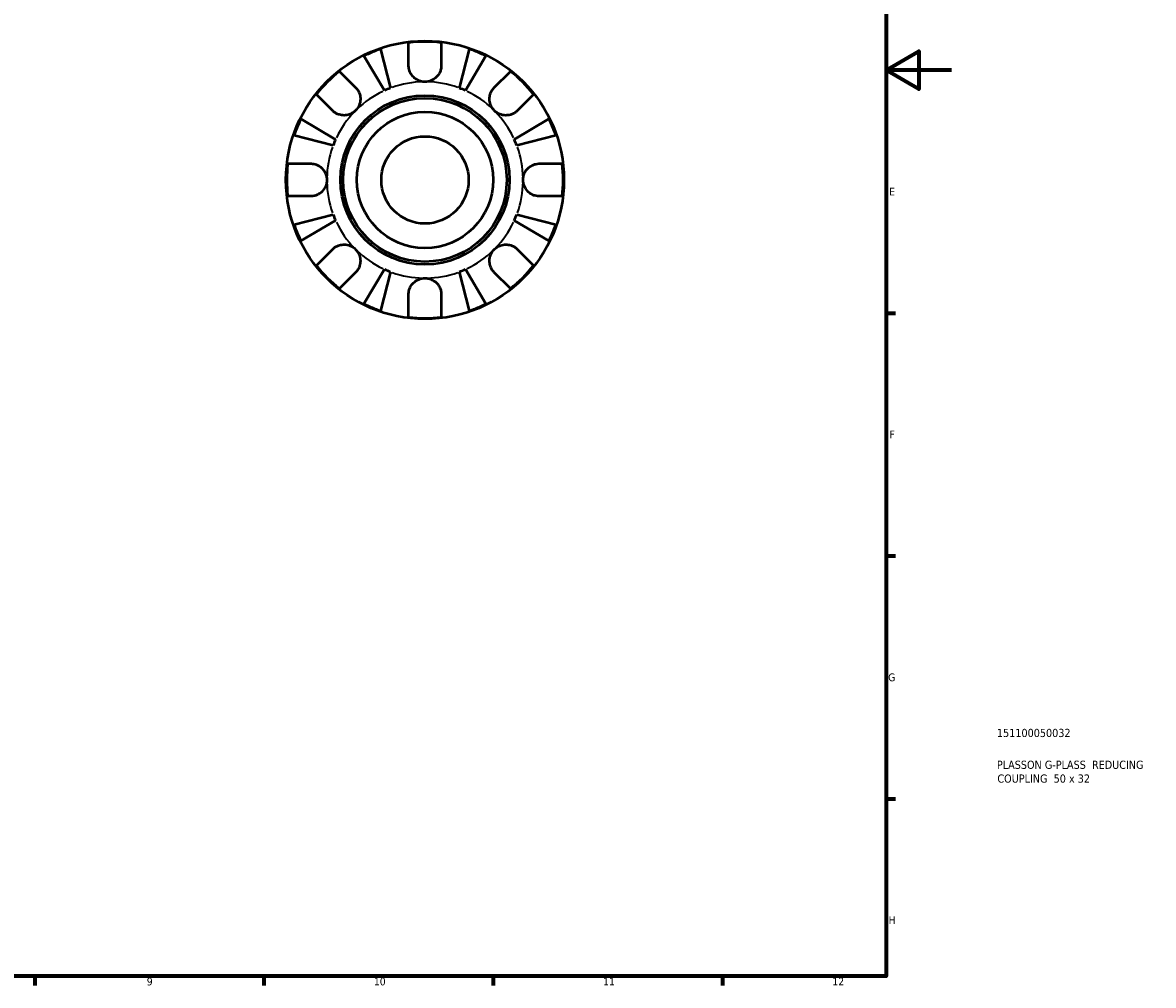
# Model space of a CAD drawing. Header units: millimetres. Extents: x 0 to 903, y -173 to 594.
# Tile 7 of 8: x 557 to 903, y 17 to 312. Entities that reach past the tile are written whole.
import ezdxf

# ---------------------------------------------------------------- set-up
doc = ezdxf.new("R2010")
doc.units = ezdxf.units.MM
for name, color, linetype, lineweight in [('Border (ANSI)', 7, 'Continuous', 70), ('Title (ISO)', 7, 'Continuous', 50), ('Visible (ANSI)', 7, 'Continuous', 50), ('Visible Narrow (ANSI)', 7, 'Continuous', 35)]:
    doc.layers.add(name, color=color, linetype=linetype, lineweight=lineweight)
doc.styles.add('Note Text (ANSI)', font='tahoma.ttf')
doc.styles.add('Note Text (ISO)', font='tahoma.ttf')

# ---------------------------------------------------------------- blocks, each defined once
blk = doc.blocks.new('Borders Default Border')
at = {"layer": 'Border (ANSI)'}
for p, q in [((821, 222.75), (823.8, 222.75)), ((821, 148.5), (823.8, 148.5)), ((821, 74.25), (823.8, 74.25)), ((560.67, 20), (560.67, 17.2)), ((630.75, 20), (630.75, 17.2)), ((700.83, 20), (700.83, 17.2)), ((770.92, 20), (770.92, 17.2))]:
    blk.add_line(p, q, dxfattribs=at)
at = {"layer": 'Border (ANSI)', "flags": 128}
for points in [[(20, 20), (20, 574), (821, 574), (821, 20), (20, 20)], [(841, 297), (821, 297), (831, 302.77), (831, 291.23), (821, 297)]]:
    blk.add_lwpolyline(points, dxfattribs=at)
at = {"layer": 'Border (ANSI)', "color": 5, "true_color": 0x0000ff, "char_height": 2.4, "attachment_point": 7, "style": 'Note Text (ANSI)'}
for s, insert in [('E', (821.91, 258.68)), ('F', (821.98, 184.43)), ('G', (821.6, 110.13)), ('H', (821.73, 35.93)), ('9', (594.92, 17.15)), ('10', (664.35, 17.15)), ('11', (734.43, 17.2)), ('12', (804.52, 17.2))]:
    blk.add_mtext(s, dxfattribs=dict(at, insert=insert))
blk = doc.blocks.new('Title Blocks ISO')
at = {"layer": 'Title (ISO)', "color": 232, "true_color": 0xca0064, "style": 'Note Text (ISO)'}
for tag, p in [('PART_NUMBER_001', (33.84, 73.13)), ('DESCRIPTION_001', (33.84, 63.4)), ('DESCRIPTION_002', (33.98, 59.18))]:
    blk.add_attdef(tag, p, '', height=2.5, dxfattribs=at)

msp = doc.modelspace()

# ---------------------------------------------------------------- linework, layer by layer
at = {"layer": 'Visible (ANSI)'}
for p, q in [((674.97, 298.43), (674.97, 305.38)), ((684.97, 305.38), (684.97, 298.43)), ((667.57, 290.75), (661.33, 301.34)), ((666.34, 303.42), (669.42, 291.51)), ((690.52, 291.51), (693.6, 303.42)), ((698.61, 301.34), (692.37, 290.75)), ((653.84, 296.63), (658.76, 291.71)), ((701.18, 291.71), (706.1, 296.63)), ((651.69, 284.64), (646.77, 289.56)), ((713.17, 289.56), (708.25, 284.64)), ((642.06, 282.07), (652.65, 275.83)), ((707.29, 275.83), (717.88, 282.07)), ((651.89, 273.98), (639.98, 277.06)), ((719.96, 277.06), (708.05, 273.98)), ((638.02, 268.43), (644.97, 268.43)), ((714.97, 268.43), (721.92, 268.43)), ((644.97, 258.43), (638.02, 258.43)), ((721.92, 258.43), (714.97, 258.43)), ((639.98, 249.8), (651.89, 252.88)), ((708.05, 252.88), (719.96, 249.8)), ((652.65, 251.03), (642.06, 244.79)), ((717.88, 244.79), (707.29, 251.03)), ((646.77, 237.3), (651.69, 242.21)), ((708.25, 242.21), (713.17, 237.3)), ((658.76, 235.14), (653.84, 230.23)), ((661.33, 225.51), (667.57, 236.11)), ((669.42, 235.34), (666.34, 223.44)), ((693.6, 223.44), (690.52, 235.34)), ((692.37, 236.11), (698.61, 225.51)), ((706.1, 230.23), (701.18, 235.14)), ((674.97, 221.48), (674.97, 228.43)), ((684.97, 228.43), (684.97, 221.48))]:
    msp.add_line(p, q, dxfattribs=at)
for radius in [42.5, 25.85, 25, 20.83, 13.33]:
    msp.add_circle((679.97, 263.43), radius, dxfattribs=at)
for radius, start, end in [(42.25, 83.2031, 96.7969), (42.25, 108.8203, 116.1797), (42.25, 63.8203, 71.1797), (42.25, 128.2031, 141.7969), (42.25, 38.2031, 51.7969), (30, 110.5898, 114.4102), (30, 65.5898, 69.4102), (42.25, 153.8203, 161.1797), (42.25, 18.8203, 26.1797), (30, 155.5898, 159.4102), (30, 20.5898, 24.4102), (42.25, 173.2031, 186.7969), (42.25, 353.2031, 6.7969), (30, 200.5898, 204.4102), (30, 335.5898, 339.4102), (42.25, 198.8203, 206.1797), (42.25, 333.8203, 341.1797), (42.25, 218.2031, 231.7969), (30, 245.5898, 249.4102), (30, 290.5898, 294.4102), (42.25, 308.2031, 321.7969), (42.25, 243.8203, 251.1797), (42.25, 288.8203, 296.1797), (42.25, 263.2031, 276.7969)]:
    msp.add_arc((679.97, 263.43), radius, start, end, dxfattribs=at)
for points, knots in [([(679.97, 293.43), (679.51, 293.43), (679.05, 293.49), (678.06, 293.77), (677.55, 294.01), (676.69, 294.62), (676.33, 294.97), (675.76, 295.7), (675.54, 296.07), (675.27, 296.71), (675.18, 296.96), (675.06, 297.45), (675.02, 297.69), (674.98, 298.09), (674.97, 298.26), (674.97, 298.43)], [0, 0, 0, 0, 0.1390422, 0.1390422, 0.3069836, 0.3069836, 0.4564017, 0.4564017, 0.5871552, 0.5871552, 0.6703659, 0.6703659, 0.7464548, 0.7464548, 0.8011292, 0.8011292, 0.8011292, 0.8011292]), ([(684.97, 298.43), (684.97, 298.17), (684.95, 297.91), (684.87, 297.42), (684.82, 297.19), (684.66, 296.67), (684.55, 296.39), (684.16, 295.64), (683.83, 295.2), (682.99, 294.39), (682.47, 294.05), (681.29, 293.56), (680.63, 293.43), (679.97, 293.43)], [-0.8100856, -0.8100856, -0.8100856, -0.8100856, -0.7245089, -0.7245089, -0.6472326, -0.6472326, -0.5520436, -0.5520436, -0.3853317, -0.3853317, -0.198496, -0.198496, 0, 0, 0, 0]), ([(658.76, 291.71), (658.87, 291.6), (658.98, 291.48), (659.29, 291.1), (659.47, 290.83), (659.79, 290.24), (659.92, 289.92), (660.16, 289.1), (660.23, 288.61), (660.21, 287.48), (660.08, 286.86), (659.59, 285.66), (659.22, 285.11), (658.76, 284.64)], [-0.805496, -0.805496, -0.805496, -0.805496, -0.7518334, -0.7518334, -0.6481158, -0.6481158, -0.5394234, -0.5394234, -0.3872333, -0.3872333, -0.1983436, -0.1983436, 0, 0, 0, 0]), ([(701.18, 284.64), (700.92, 284.9), (700.69, 285.19), (700.29, 285.83), (700.12, 286.18), (699.81, 287.06), (699.72, 287.6), (699.72, 288.65), (699.79, 289.16), (700.04, 289.97), (700.17, 290.29), (700.5, 290.88), (700.68, 291.14), (700.98, 291.5), (701.08, 291.61), (701.18, 291.71)], [0, 0, 0, 0, 0.1100131, 0.1100131, 0.2275687, 0.2275687, 0.3904126, 0.3904126, 0.544591, 0.544591, 0.6521966, 0.6521966, 0.7565069, 0.7565069, 0.8045492, 0.8045492, 0.8045492, 0.8045492]), ([(658.76, 284.64), (658.5, 284.38), (658.21, 284.15), (657.57, 283.74), (657.22, 283.57), (656.33, 283.27), (655.8, 283.18), (654.75, 283.17), (654.24, 283.25), (653.43, 283.5), (653.11, 283.63), (652.52, 283.95), (652.25, 284.14), (651.9, 284.44), (651.79, 284.54), (651.69, 284.64)], [0, 0, 0, 0, 0.1100131, 0.1100131, 0.2275687, 0.2275687, 0.3904126, 0.3904126, 0.544591, 0.544591, 0.6521966, 0.6521966, 0.7565069, 0.7565069, 0.8045492, 0.8045492, 0.8045492, 0.8045492]), ([(708.25, 284.64), (708.14, 284.53), (708.02, 284.42), (707.65, 284.11), (707.38, 283.93), (706.78, 283.61), (706.46, 283.48), (705.65, 283.24), (705.15, 283.17), (704.02, 283.19), (703.4, 283.31), (702.21, 283.8), (701.65, 284.17), (701.18, 284.64)], [-0.805496, -0.805496, -0.805496, -0.805496, -0.7518334, -0.7518334, -0.6481158, -0.6481158, -0.5394234, -0.5394234, -0.3872333, -0.3872333, -0.1983436, -0.1983436, 0, 0, 0, 0]), ([(644.97, 268.43), (645.16, 268.43), (645.35, 268.42), (645.83, 268.36), (646.13, 268.3), (646.75, 268.11), (647.06, 267.98), (647.8, 267.58), (648.21, 267.27), (649, 266.46), (649.34, 265.93), (649.84, 264.74), (649.97, 264.09), (649.97, 263.43)], [-0.8003045, -0.8003045, -0.8003045, -0.8003045, -0.7390275, -0.7390275, -0.6431406, -0.6431406, -0.5387994, -0.5387994, -0.3855788, -0.3855788, -0.198052, -0.198052, 0, 0, 0, 0]), ([(709.97, 263.43), (709.97, 263.84), (710.02, 264.24), (710.23, 265.07), (710.39, 265.48), (710.92, 266.43), (711.34, 266.92), (712.18, 267.6), (712.55, 267.82), (713.23, 268.12), (713.52, 268.22), (714.14, 268.37), (714.45, 268.41), (714.83, 268.43), (714.9, 268.43), (714.97, 268.43)], [-3.4720969, -3.4720969, -3.4720969, -3.4720969, -3.3496805, -3.3496805, -3.2160965, -3.2160965, -3.0223179, -3.0223179, -2.8891193, -2.8891193, -2.7895608, -2.7895608, -2.6865769, -2.6865769, -2.6629429, -2.6629429, -2.6629429, -2.6629429]), ([(649.97, 263.43), (649.97, 263.02), (649.92, 262.61), (649.71, 261.79), (649.55, 261.37), (649.02, 260.42), (648.6, 259.93), (647.76, 259.26), (647.39, 259.03), (646.71, 258.73), (646.42, 258.63), (645.8, 258.49), (645.49, 258.44), (645.11, 258.43), (645.04, 258.43), (644.97, 258.43)], [-3.4720969, -3.4720969, -3.4720969, -3.4720969, -3.3496805, -3.3496805, -3.2160965, -3.2160965, -3.0223179, -3.0223179, -2.8891193, -2.8891193, -2.7895608, -2.7895608, -2.6865769, -2.6865769, -2.6629429, -2.6629429, -2.6629429, -2.6629429]), ([(714.97, 258.43), (714.78, 258.43), (714.59, 258.44), (714.11, 258.49), (713.81, 258.55), (713.19, 258.74), (712.88, 258.87), (712.14, 259.28), (711.73, 259.58), (710.94, 260.4), (710.6, 260.93), (710.1, 262.11), (709.97, 262.77), (709.97, 263.43)], [-0.8003045, -0.8003045, -0.8003045, -0.8003045, -0.7390275, -0.7390275, -0.6431406, -0.6431406, -0.5387994, -0.5387994, -0.3855788, -0.3855788, -0.198052, -0.198052, 0, 0, 0, 0]), ([(651.69, 242.21), (651.8, 242.33), (651.92, 242.44), (652.29, 242.75), (652.56, 242.93), (653.16, 243.25), (653.48, 243.38), (654.29, 243.62), (654.79, 243.69), (655.92, 243.67), (656.54, 243.54), (657.73, 243.05), (658.29, 242.68), (658.76, 242.21)], [-0.805496, -0.805496, -0.805496, -0.805496, -0.7518334, -0.7518334, -0.6481158, -0.6481158, -0.5394234, -0.5394234, -0.3872333, -0.3872333, -0.1983436, -0.1983436, 0, 0, 0, 0]), ([(658.76, 242.21), (659.02, 241.95), (659.25, 241.67), (659.65, 241.03), (659.82, 240.67), (660.13, 239.79), (660.22, 239.25), (660.22, 238.2), (660.15, 237.7), (659.9, 236.89), (659.77, 236.57), (659.44, 235.98), (659.26, 235.71), (658.96, 235.35), (658.86, 235.25), (658.76, 235.14)], [0, 0, 0, 0, 0.1100131, 0.1100131, 0.2275687, 0.2275687, 0.3904126, 0.3904126, 0.544591, 0.544591, 0.6521966, 0.6521966, 0.7565069, 0.7565069, 0.8045492, 0.8045492, 0.8045492, 0.8045492]), ([(701.18, 235.14), (701.07, 235.26), (700.96, 235.38), (700.65, 235.75), (700.47, 236.02), (700.15, 236.61), (700.02, 236.94), (699.78, 237.75), (699.71, 238.25), (699.73, 239.38), (699.86, 240), (700.35, 241.19), (700.72, 241.75), (701.18, 242.21)], [-0.805496, -0.805496, -0.805496, -0.805496, -0.7518334, -0.7518334, -0.6481158, -0.6481158, -0.5394234, -0.5394234, -0.3872333, -0.3872333, -0.1983436, -0.1983436, 0, 0, 0, 0]), ([(701.18, 242.21), (701.44, 242.47), (701.73, 242.7), (702.37, 243.11), (702.72, 243.28), (703.61, 243.58), (704.14, 243.67), (705.19, 243.68), (705.7, 243.61), (706.51, 243.36), (706.83, 243.22), (707.42, 242.9), (707.69, 242.72), (708.04, 242.42), (708.15, 242.32), (708.25, 242.21)], [0, 0, 0, 0, 0.1100131, 0.1100131, 0.2275687, 0.2275687, 0.3904126, 0.3904126, 0.544591, 0.544591, 0.6521966, 0.6521966, 0.7565069, 0.7565069, 0.8045492, 0.8045492, 0.8045492, 0.8045492]), ([(674.97, 228.43), (674.97, 228.61), (674.98, 228.8), (675.04, 229.29), (675.1, 229.59), (675.28, 230.2), (675.41, 230.52), (675.82, 231.26), (676.13, 231.66), (676.94, 232.45), (677.47, 232.8), (678.66, 233.3), (679.31, 233.43), (679.97, 233.43)], [-0.8003045, -0.8003045, -0.8003045, -0.8003045, -0.7390275, -0.7390275, -0.6431406, -0.6431406, -0.5387994, -0.5387994, -0.3855788, -0.3855788, -0.198052, -0.198052, 0, 0, 0, 0]), ([(679.97, 233.43), (680.38, 233.43), (680.78, 233.38), (681.61, 233.17), (682.03, 233.01), (682.98, 232.47), (683.47, 232.06), (684.14, 231.22), (684.36, 230.85), (684.67, 230.17), (684.77, 229.87), (684.91, 229.26), (684.95, 228.95), (684.97, 228.57), (684.97, 228.5), (684.97, 228.43)], [-3.4720969, -3.4720969, -3.4720969, -3.4720969, -3.3496805, -3.3496805, -3.2160965, -3.2160965, -3.0223179, -3.0223179, -2.8891193, -2.8891193, -2.7895608, -2.7895608, -2.6865769, -2.6865769, -2.6629429, -2.6629429, -2.6629429, -2.6629429])]:
    msp.add_open_spline(points, degree=3, knots=knots, dxfattribs=at)
at = {"layer": 'Visible Narrow (ANSI)'}
for start, end in [(115.4397, 133.9705), (91.0295, 109.5603), (70.4397, 88.9705), (46.0295, 64.5603), (136.0295, 154.5603), (25.4397, 43.9705), (160.4397, 178.9705), (1.0295, 19.5603), (181.0295, 199.5603), (340.4397, 358.9705), (205.4397, 223.9705), (316.0295, 334.5603), (226.0295, 244.5603), (295.4397, 313.9705), (250.4397, 268.9705), (271.0295, 289.5603)]:
    msp.add_arc((679.97, 263.43), 30, start, end, dxfattribs=at)

# ---------------------------------------------------------------- block references
msp.add_blockref('Borders Default Border', (0, 0))
msp.add_blockref('Title Blocks ISO', (821, 20)).add_auto_attribs({'PART_NUMBER_001': '151100050032', 'DESCRIPTION_001': 'PLASSON G-PLASS  REDUCING', 'DESCRIPTION_002': 'COUPLING  50 x 32'})

doc.saveas('drawing.dxf')
